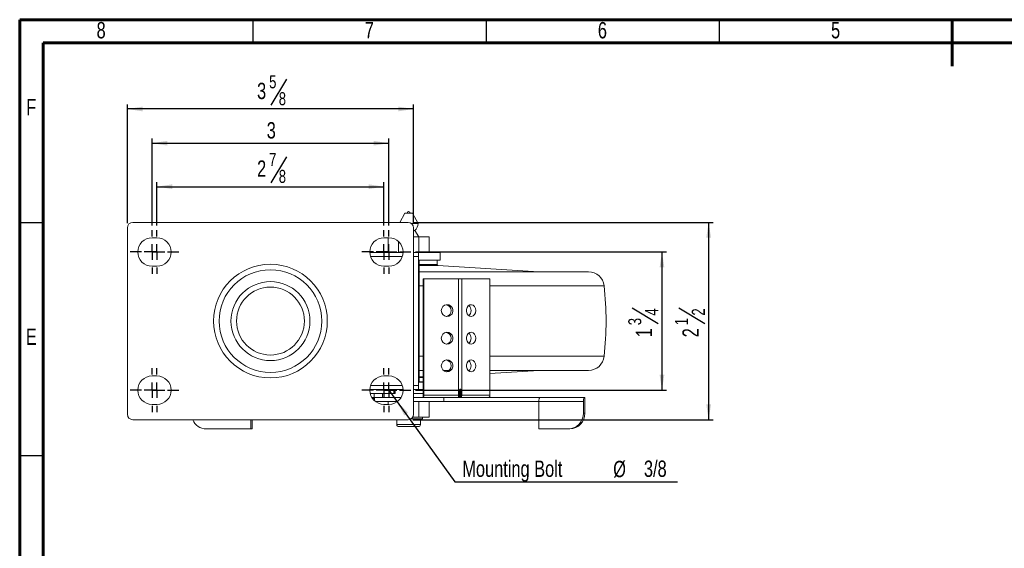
# Model space of a CAD drawing. Header units: inches. Extents: x 0.6 to 16.3, y 0.2 to 11.5.
# Tile 2 of 6: x 0.6 to 8.9, y 7 to 11.5. Entities that reach past the tile are written whole.
import ezdxf

# ---------------------------------------------------------------- set-up
doc = ezdxf.new("R2010")
doc.units = ezdxf.units.IN
doc.header["$MEASUREMENT"] = 0
doc.layers.add('FORMAT', color=7, linetype='Continuous')
doc.styles.add('SLDTEXTSTYLE0', font='TXT', dxfattribs={"width": 0.75})
doc.dimstyles.new('SLDDIMSTYLE0', dxfattribs={"dimtxt": 0.137795, "dimasz": 0.13, "dimexe": 0, "dimexo": 0.0625, "dimgap": 0.034449, "dimtad": 1, "dimdec": 6, "dimlfac": 1.5, "dimrnd": 1e-09, "dimzin": 12, "dimdsep": 46, "dimlunit": 5, "dimtxsty": 'SLDTEXTSTYLE0', "dimsah": 1, "dimcen": 0.09, "dimadec": 0, "dimazin": 3, "dimtfac": 1, "dimtofl": 0, "dimtmove": 0, "dimatfit": 3, "dimfxl": 0, "dimfrac": 2, "dimtolj": 1, "dimtzin": 12, "dimarcsym": 0})
doc.dimstyles.new('SLDDIMSTYLE1', dxfattribs={"dimtxt": 0.137795, "dimasz": 0.13, "dimexe": 0, "dimexo": 0.0625, "dimgap": 0.034449, "dimtad": 1, "dimlfac": 1.5, "dimrnd": 1e-09, "dimzin": 12, "dimdsep": 46, "dimlunit": 5, "dimtxsty": 'SLDTEXTSTYLE0', "dimsah": 1, "dimcen": 0.09, "dimadec": 0, "dimazin": 3, "dimtfac": 1, "dimtofl": 0, "dimtmove": 0, "dimatfit": 3, "dimfxl": 0, "dimfrac": 2, "dimtolj": 1, "dimtzin": 12, "dimarcsym": 0})
doc.dimstyles.new('SLDDIMSTYLE2', dxfattribs={"dimtxt": 0.137795, "dimasz": 0.13, "dimexe": 0, "dimexo": 0.0625, "dimgap": 0.034449, "dimtad": 0, "dimtih": 1, "dimtoh": 1, "dimlfac": 1.5, "dimrnd": 1e-09, "dimzin": 12, "dimdsep": 46, "dimlunit": 5, "dimtxsty": 'SLDTEXTSTYLE0', "dimsah": 1, "dimcen": 0, "dimadec": 0, "dimazin": 3, "dimtfac": 1, "dimtofl": 0, "dimtmove": 0, "dimatfit": 3, "dimfxl": 0, "dimfrac": 2, "dimtolj": 1, "dimtzin": 12, "dimarcsym": 0})

# ---------------------------------------------------------------- blocks, each defined once
blk = doc.blocks.new('_D_5')
at = {"layer": 'FORMAT'}
for p, q in [((3.7077, 8.3678), (3.7778, 8.2704)), ((3.7778, 8.2704), (4.2649, 7.5933)), ((4.2649, 7.5933), (6.1441, 7.5933))]:
    blk.add_line(p, q, dxfattribs=at)
blk.add_solid([(3.7778, 8.2704), (3.8375, 8.1532), (3.8699, 8.1765)], dxfattribs=at)
at = {"layer": 'FORMAT', "attachment_point": 1, "style": 'SLDTEXTSTYLE0'}
for s, insert, char_height in [('Mounting Bolt', (4.3274, 7.7731), 0.137795), ('%%c', (5.6014, 7.7709), 0.1378), ('3/8', (5.8609, 7.7731), 0.1378)]:
    blk.add_mtext(s, dxfattribs=dict(at, insert=insert, char_height=char_height))
blk = doc.blocks.new('_D_6')
at = {"layer": 'FORMAT'}
for p, q in [((2.8441, 10.3387), (2.7118, 10.1183)), ((1.7494, 9.7594), (1.7494, 10.1253)), ((1.7494, 10.0859), (3.666, 10.0859)), ((3.666, 9.7594), (3.666, 10.1253))]:
    blk.add_line(p, q, dxfattribs=at)
for points in [[(1.7494, 10.0859), (1.8794, 10.0659), (1.8794, 10.1059)], [(3.666, 10.0859), (3.536, 10.1059), (3.536, 10.0659)]]:
    blk.add_solid(points, dxfattribs=at)
at = {"layer": 'FORMAT', "attachment_point": 1, "style": 'SLDTEXTSTYLE0'}
for s, insert, char_height in [('2', (2.5947, 10.3075), 0.1378), ('7', (2.6965, 10.3706), 0.1102), ('8', (2.7779, 10.2281), 0.1102)]:
    blk.add_mtext(s, dxfattribs=dict(at, insert=insert, char_height=char_height))
blk = doc.blocks.new('_D_7')
at = {"layer": 'FORMAT'}
for p, q in [((1.7077, 9.7594), (1.7077, 10.4924)), ((3.7077, 9.7594), (3.7077, 10.4924)), ((1.7077, 10.453), (3.7077, 10.453))]:
    blk.add_line(p, q, dxfattribs=at)
for points in [[(1.7077, 10.453), (1.8377, 10.433), (1.8377, 10.473)], [(3.7077, 10.453), (3.5777, 10.473), (3.5777, 10.433)]]:
    blk.add_solid(points, dxfattribs=at)
at = {"layer": 'FORMAT', "insert": (2.6761, 10.6307), "char_height": 0.1378, "attachment_point": 1, "style": 'SLDTEXTSTYLE0'}
blk.add_mtext('3', dxfattribs=at)
blk = doc.blocks.new('_D_8')
at = {"layer": 'FORMAT'}
for p, q in [((2.8441, 10.9946), (2.7118, 10.7742)), ((1.4994, 9.7771), (1.4994, 10.7812)), ((3.916, 10.7419), (1.4994, 10.7419)), ((3.916, 9.7771), (3.916, 10.7812))]:
    blk.add_line(p, q, dxfattribs=at)
for points in [[(1.4994, 10.7419), (1.6294, 10.7219), (1.6294, 10.7619)], [(3.916, 10.7419), (3.786, 10.7619), (3.786, 10.7219)]]:
    blk.add_solid(points, dxfattribs=at)
at = {"layer": 'FORMAT', "attachment_point": 1, "style": 'SLDTEXTSTYLE0'}
for s, insert, char_height in [('5', (2.6965, 11.0265), 0.1102), ('3', (2.5947, 10.9634), 0.1378), ('8', (2.7779, 10.884), 0.1102)]:
    blk.add_mtext(s, dxfattribs=dict(at, insert=insert, char_height=char_height))
blk = doc.blocks.new('_D_9')
at = {"layer": 'FORMAT'}
for p, q in [((3.9327, 9.5344), (6.0526, 9.5344)), ((6.0132, 9.5344), (6.0132, 8.3678)), ((5.7605, 9.0634), (5.9809, 8.9311)), ((3.9327, 8.3678), (6.0526, 8.3678))]:
    blk.add_line(p, q, dxfattribs=at)
for points in [[(6.0132, 9.5344), (5.9932, 9.4044), (6.0332, 9.4044)], [(6.0132, 8.3678), (6.0332, 8.4978), (5.9932, 8.4978)]]:
    blk.add_solid(points, dxfattribs=at)
at = {"layer": 'FORMAT', "attachment_point": 1, "rotation": 90, "style": 'SLDTEXTSTYLE0'}
for s, insert, char_height in [('4', (5.8711, 8.9972), 0.1102), ('3', (5.7286, 8.9158), 0.1102), ('1', (5.7917, 8.814), 0.1378)]:
    blk.add_mtext(s, dxfattribs=dict(at, insert=insert, char_height=char_height))
blk = doc.blocks.new('_D_10')
at = {"layer": 'FORMAT'}
for p, q in [((3.9087, 9.7844), (6.4466, 9.7844)), ((6.4072, 9.7844), (6.4072, 8.1178)), ((6.1544, 9.0634), (6.3749, 8.9311)), ((3.9087, 8.1178), (6.4466, 8.1178))]:
    blk.add_line(p, q, dxfattribs=at)
for points in [[(6.4072, 9.7844), (6.3872, 9.6544), (6.4272, 9.6544)], [(6.4072, 8.1178), (6.4272, 8.2478), (6.3872, 8.2478)]]:
    blk.add_solid(points, dxfattribs=at)
at = {"layer": 'FORMAT', "attachment_point": 1, "rotation": 90, "style": 'SLDTEXTSTYLE0'}
for s, insert, char_height in [('2', (6.2651, 8.9972), 0.1102), ('1', (6.1225, 8.9158), 0.1102), ('2', (6.1857, 8.814), 0.1378)]:
    blk.add_mtext(s, dxfattribs=dict(at, insert=insert, char_height=char_height))
blk = doc.blocks.new('SW_CENTERMARKSYMBOL_1')
at = {"layer": 'FORMAT', "color": 0}
for p, q in [((0, 0.1312), (0, 0.1856)), ((-0.1312, 0), (-0.1856, 0)), ((0, 0), (-0.0656, 0)), ((0, 0), (0, 0.0656)), ((0, 0), (0, -0.0656)), ((0, 0), (0.0656, 0)), ((0.1312, 0), (0.1856, 0)), ((0, -0.1312), (0, -0.1856))]:
    blk.add_line(p, q, dxfattribs=at)
blk = doc.blocks.new('SW_CENTERMARKSYMBOL_2')
at = {"layer": 'FORMAT', "color": 0}
for p, q in [((0, 0.1312), (0, 0.1856)), ((-0.1312, 0), (-0.1856, 0)), ((0, 0), (-0.0656, 0)), ((0, 0), (0, 0.0656)), ((0, 0), (0, -0.0656)), ((0, 0), (0.0656, 0)), ((0.1312, 0), (0.1856, 0)), ((0, -0.1312), (0, -0.1856))]:
    blk.add_line(p, q, dxfattribs=at)
blk = doc.blocks.new('SW_CENTERMARKSYMBOL_3')
at = {"layer": 'FORMAT', "color": 0}
for p, q in [((0, 0.1312), (0, 0.1856)), ((-0.1312, 0), (-0.1856, 0)), ((0, 0), (-0.0656, 0)), ((0, 0), (0, 0.0656)), ((0, 0), (0, -0.0656)), ((0, 0), (0.0656, 0)), ((0.1312, 0), (0.1856, 0)), ((0, -0.1312), (0, -0.1856))]:
    blk.add_line(p, q, dxfattribs=at)
blk = doc.blocks.new('SW_CENTERMARKSYMBOL_4')
at = {"layer": 'FORMAT', "color": 0}
for p, q in [((0, 0.1312), (0, 0.1856)), ((-0.1312, 0), (-0.1856, 0)), ((0, 0), (-0.0656, 0)), ((0, 0), (0, 0.0656)), ((0, 0), (0, -0.0656)), ((0, 0), (0.0656, 0)), ((0.1312, 0), (0.1856, 0)), ((0, -0.1312), (0, -0.1856))]:
    blk.add_line(p, q, dxfattribs=at)
blk = doc.blocks.new('SW_CENTERMARKSYMBOL_5')
at = {"layer": 'FORMAT', "color": 0}
for p, q in [((0, 0.1312), (0, 0.1856)), ((-0.1312, 0), (-0.1856, 0)), ((0, 0), (-0.0656, 0)), ((0, 0), (0, 0.0656)), ((0, 0), (0, -0.0656)), ((0, 0), (0.0656, 0)), ((0.1312, 0), (0.1856, 0)), ((0, -0.1312), (0, -0.1856))]:
    blk.add_line(p, q, dxfattribs=at)
blk = doc.blocks.new('SW_CENTERMARKSYMBOL_6')
at = {"layer": 'FORMAT', "color": 0}
for p, q in [((0, 0.1312), (0, 0.1856)), ((-0.1312, 0), (-0.1856, 0)), ((0, 0), (-0.0656, 0)), ((0, 0), (0, 0.0656)), ((0, 0), (0, -0.0656)), ((0, 0), (0.0656, 0)), ((0.1312, 0), (0.1856, 0)), ((0, -0.1312), (0, -0.1856))]:
    blk.add_line(p, q, dxfattribs=at)
blk = doc.blocks.new('SW_CENTERMARKSYMBOL_7')
at = {"layer": 'FORMAT', "color": 0}
for p, q in [((0, 0.1312), (0, 0.1856)), ((-0.1312, 0), (-0.1856, 0)), ((0, 0), (-0.0656, 0)), ((0, 0), (0, 0.0656)), ((0, 0), (0, -0.0656)), ((0, 0), (0.0656, 0)), ((0.1312, 0), (0.1856, 0)), ((0, -0.1312), (0, -0.1856))]:
    blk.add_line(p, q, dxfattribs=at)
blk = doc.blocks.new('SW_CENTERMARKSYMBOL_8')
at = {"layer": 'FORMAT', "color": 0}
for p, q in [((0, 0.1312), (0, 0.1856)), ((-0.1312, 0), (-0.1856, 0)), ((0, 0), (-0.0656, 0)), ((0, 0), (0, 0.0656)), ((0, 0), (0, -0.0656)), ((0, 0), (0.0656, 0)), ((0.1312, 0), (0.1856, 0)), ((0, -0.1312), (0, -0.1856))]:
    blk.add_line(p, q, dxfattribs=at)

msp = doc.modelspace()

# ---------------------------------------------------------------- linework, layer by layer
at = {"color": 7, "linetype": 'Continuous', "lineweight": 60}
for p, q in [((0.59055118, 11.49606299), (16.33858268, 11.49606299)), ((0.59055118, 0.19685039), (0.59055118, 11.49606299)), ((8.46456693, 11.49606299), (8.46456693, 11.1023622)), ((0.78740157, 11.2992126), (16.14173228, 11.2992126)), ((0.78740157, 0.39370079), (0.78740157, 11.2992126))]:
    msp.add_line(p, q, dxfattribs=at)
at = {"color": 7, "linetype": 'Continuous', "lineweight": 30}
for p, q in [((2.55905512, 11.49606299), (2.55905512, 11.2992126)), ((4.52755906, 11.49606299), (4.52755906, 11.2992126)), ((6.49606299, 11.49606299), (6.49606299, 11.2992126)), ((0.59055118, 9.78346457), (0.78740157, 9.78346457)), ((0.59055118, 7.81496063), (0.78740157, 7.81496063))]:
    msp.add_line(p, q, dxfattribs=at)
at = {"color": 7, "linetype": 'Continuous', "lineweight": 15}
for p, q in [((3.84103976, 9.86244003), (3.79921904, 9.78444003)), ((3.90770643, 9.86244003), (3.84103976, 9.86244003)), ((3.95437309, 9.77540184), (3.90770643, 9.86244003)), ((1.49937309, 9.73777336), (1.49937309, 8.16444003)), ((3.86937309, 9.78444003), (1.54603976, 9.78444003)), ((3.95437309, 9.77540184), (3.89697518, 9.77540184)), ((3.91603976, 8.16444003), (3.91603976, 9.73777336)), ((1.74937309, 9.65444003), (1.70770643, 9.65444003)), ((3.70770643, 9.65444003), (3.66603976, 9.65444003)), ((3.70116801, 9.65444003), (3.70116801, 9.5291067)), ((3.92770643, 9.71577336), (3.91603976, 9.71577336)), ((3.96097563, 9.66244003), (3.91603976, 9.66244003)), ((3.96097563, 9.66244003), (3.92770643, 9.71577336)), ((3.96097563, 9.66244003), (3.96097563, 9.5291067)), ((4.04757817, 9.66244003), (3.96097563, 9.66244003)), ((4.04757817, 9.66244003), (4.04757817, 9.5291067)), ((3.78777055, 9.62382535), (3.78777055, 9.5291067)), ((3.54615834, 9.5291067), (3.82758785, 9.5291067)), ((3.91603976, 9.5291067), (3.95979033, 9.5291067)), ((3.95687405, 9.49577336), (3.95687405, 8.40644003)), ((4.14002501, 9.5291067), (3.95979033, 9.5291067)), ((4.14002501, 9.4666067), (4.14002501, 9.5291067)), ((4.14103976, 9.5291067), (4.14002501, 9.5291067)), ((4.14103976, 9.4666067), (4.14103976, 9.5291067)), ((1.70770643, 9.41444003), (1.74937309, 9.41444003)), ((3.66603976, 9.41444003), (3.70770643, 9.41444003)), ((4.14002501, 9.4666067), (3.96234209, 9.4666067)), ((3.96234209, 9.4666067), (3.96234209, 8.4356067)), ((4.11537309, 9.42819955), (4.11537309, 9.46527336)), ((4.97437309, 9.36777336), (4.12162021, 9.4215461)), ((4.14103976, 9.4666067), (4.14002501, 9.4666067)), ((3.96234209, 9.36777336), (5.23611391, 9.36777336)), ((5.23611391, 9.36777336), (5.39256502, 9.36777336)), ((3.99662269, 9.30644003), (3.99662269, 8.35977336)), ((3.99662269, 9.30644003), (4.00382098, 9.30644003)), ((4.00382098, 9.30644003), (4.29665524, 9.30644003)), ((4.00382098, 9.30644003), (4.00382098, 8.32644003)), ((4.29665524, 8.32644003), (4.29665524, 9.30644003)), ((4.29665524, 9.30644003), (4.32286934, 9.30644003)), ((4.32286934, 9.30644003), (4.32286934, 8.32644003)), ((4.32286934, 9.30644003), (4.5607127, 9.30644003)), ((4.5607127, 9.30644003), (4.5607127, 8.32644003)), ((1.74937309, 8.48777336), (1.70770643, 8.48777336)), ((3.70770643, 8.48777336), (3.66603976, 8.48777336)), ((3.99937309, 8.53444003), (3.96234209, 8.53444003)), ((4.21565735, 8.53444003), (4.16814991, 8.53444003)), ((4.38663217, 8.53444003), (4.37696369, 8.53444003)), ((4.5607127, 8.50835551), (4.97437309, 8.53444003)), ((5.23611391, 8.53444003), (4.5607127, 8.53444003)), ((5.39256502, 8.53444003), (5.23611391, 8.53444003)), ((3.96234209, 8.4356067), (3.99662269, 8.4356067)), ((3.82758785, 8.3731067), (3.54615834, 8.3731067)), ((3.58213791, 8.33977336), (3.54935214, 8.33977336)), ((3.58213791, 8.30644003), (3.58213791, 8.33977336)), ((3.58213791, 8.33977336), (3.65436128, 8.33977336)), ((3.65436128, 8.33977336), (3.65436128, 8.30644003)), ((3.76062204, 8.33977336), (3.65436128, 8.33977336)), ((3.74937309, 8.3731067), (3.74937309, 8.33977336)), ((3.75771685, 8.3731067), (3.75771685, 8.3531067)), ((3.76062204, 8.3731067), (3.76062204, 8.33977336)), ((3.95979033, 8.3731067), (3.91603976, 8.3731067)), ((3.99662269, 8.33977336), (3.91603976, 8.33977336)), ((3.95979033, 8.3731067), (3.99662269, 8.3731067)), ((3.99662269, 8.30644003), (3.99662269, 8.35977336)), ((4.00382098, 8.32644003), (4.29665524, 8.32644003)), ((4.29665524, 8.32644003), (4.30066825, 8.32644003)), ((4.30066825, 8.32644003), (4.30066825, 8.36108215)), ((4.30404624, 8.32644003), (4.30404624, 8.36108215)), ((4.31267209, 8.36108215), (4.31950905, 8.36108215)), ((4.31267209, 8.32644003), (4.31267209, 8.36108215)), ((4.31267209, 8.32644003), (4.31950905, 8.32644003)), ((4.31950905, 8.36108215), (4.31950905, 8.32644003)), ((4.31950905, 8.32644003), (4.32286934, 8.32644003)), ((4.32286934, 8.32644003), (4.5607127, 8.32644003)), ((1.70770643, 8.24777336), (1.74937309, 8.24777336)), ((3.58213791, 8.30644003), (3.562898, 8.30644003)), ((3.58670745, 8.29750839), (3.56876266, 8.29750839)), ((3.65436128, 8.30644003), (3.58213791, 8.30644003)), ((3.58670745, 8.2777379), (3.58670745, 8.29750839)), ((3.81084818, 8.30644003), (3.65436128, 8.30644003)), ((3.66603976, 8.24777336), (3.70770643, 8.24777336)), ((3.70116801, 8.24777336), (3.70116801, 8.2731067)), ((3.99662269, 8.30644003), (3.91603976, 8.30644003)), ((3.96097563, 8.13977336), (3.96097563, 8.2731067)), ((3.99662269, 8.30644003), (3.999502, 8.30644003)), ((4.29233626, 8.30644003), (3.999502, 8.30644003)), ((4.04757817, 8.13977336), (4.04757817, 8.2731067)), ((4.17009586, 8.2731067), (4.17009586, 8.30644003)), ((4.17009586, 8.2731067), (4.97352851, 8.2731067)), ((4.29279211, 8.30644003), (4.29233626, 8.30644003)), ((4.29279211, 8.30644003), (4.29578099, 8.30644003)), ((4.31031406, 8.30644003), (4.29578099, 8.30644003)), ((4.31068613, 8.30644003), (4.31031406, 8.30644003)), ((4.5485295, 8.30644003), (4.31068613, 8.30644003)), ((4.5485295, 8.30644003), (4.98492918, 8.30644003)), ((4.97352851, 8.2731067), (4.97352851, 8.03977336)), ((5.34940556, 8.2731067), (4.97352851, 8.2731067)), ((4.98492918, 8.30644003), (5.36080623, 8.30644003)), ((5.34940556, 8.1731067), (5.34940556, 8.2731067)), ((5.36080623, 8.20644003), (5.36080623, 8.30644003)), ((5.34940556, 8.1731067), (5.36080623, 8.1731067)), ((5.36080623, 8.1731067), (5.36080623, 8.20644003)), ((1.54603976, 8.11777336), (3.86937309, 8.11777336)), ((2.5416449, 8.03977336), (2.5416449, 8.11777336)), ((2.55304557, 8.03977336), (2.55304557, 8.11777336)), ((3.77437309, 8.11777336), (3.77437309, 8.07644003)), ((3.89646143, 8.12644003), (3.99103976, 8.12644003)), ((3.96097563, 8.13977336), (3.90898791, 8.13977336)), ((4.04757817, 8.13977336), (3.96097563, 8.13977336)), ((3.97437309, 8.07644003), (3.97437309, 8.12644003)), ((3.99103976, 8.12644003), (3.99103976, 8.13977336)), ((2.16576785, 8.03977336), (2.5416449, 8.03977336)), ((2.5416449, 8.03977336), (2.55304557, 8.03977336)), ((3.95770643, 8.05977336), (3.79103976, 8.05977336)), ((4.97352851, 8.03977336), (5.22411321, 8.03977336)), ((5.23551388, 8.03977336), (5.22411321, 8.03977336))]:
    msp.add_line(p, q, dxfattribs=at)
at = {"color": 8, "linetype": 'Continuous', "lineweight": 15}
for p, q in [((3.82130611, 9.49577336), (3.55244007, 9.49577336)), ((3.95687405, 9.49577336), (3.91603976, 9.49577336)), ((4.09053782, 9.46527336), (3.96234209, 9.46527336)), ((3.96234209, 9.42819955), (4.09053782, 9.42819955)), ((4.09614116, 9.4215461), (3.96234209, 9.4215461)), ((4.11537309, 9.46527336), (4.09053782, 9.46527336)), ((4.09053782, 9.42819955), (4.11537309, 9.42819955)), ((4.12162021, 9.4215461), (4.09614116, 9.4215461)), ((3.99662269, 9.24865018), (3.96234209, 9.24865018)), ((5.35502598, 9.24865018), (4.5607127, 9.24865018)), ((5.52513896, 9.24865018), (5.35502598, 9.24865018)), ((3.96234209, 8.65356321), (3.99662269, 8.65356321)), ((4.5607127, 8.65356321), (5.52513896, 8.65356321)), ((3.96234209, 8.48066729), (3.99662269, 8.48066729)), ((3.55244007, 8.40644003), (3.82130611, 8.40644003)), ((3.91603976, 8.40644003), (3.95687405, 8.40644003)), ((3.99662269, 8.47401384), (3.96234209, 8.47401384)), ((3.96234209, 8.43694003), (3.99662269, 8.43694003)), ((4.30066825, 8.36108215), (4.3040462, 8.36108215)), ((4.30066825, 8.32644003), (4.30404624, 8.32644003)), ((4.30955308, 8.37173897), (4.30404624, 8.35870869)), ((4.30404624, 8.35727902), (4.31015728, 8.37173897)), ((4.31267209, 8.36108215), (4.30404624, 8.34067165)), ((4.30017306, 8.3111067), (4.30608462, 8.3111067)), ((3.77437309, 8.07644003), (3.97437309, 8.07644003))]:
    msp.add_line(p, q, dxfattribs=at)
at = {"color": 7, "linetype": 'Continuous', "lineweight": 15, "flags": 128}
for points in [[(4.11537309, 9.46527336), (4.115245, 9.46657397), (4.1152384, 9.4666067)], [(4.15028168, 9.03977336), (4.15357841, 9.02171128), (4.16302333, 9.00608858), (4.17734087, 8.9950152), (4.19459736, 8.98998666), (4.21246221, 8.99168208), (4.22852268, 8.9998725), (4.24060972, 9.01345176), (4.2470909, 9.03058589), (4.2470909, 9.04896084), (4.24060972, 9.06609497), (4.22852268, 9.07967423), (4.21246221, 9.08786465), (4.19459736, 9.08956007), (4.17734087, 9.08453153), (4.16302333, 9.07345815), (4.15357841, 9.05783545), (4.15028168, 9.03977336)], [(4.44175563, 9.03977336), (4.43907799, 9.02171128), (4.43140672, 9.00608858), (4.41977785, 8.9950152), (4.40576193, 8.98998666), (4.39125189, 8.99168208), (4.37820739, 8.9998725), (4.36839016, 9.01345176), (4.36312607, 9.03058589), (4.36312607, 9.04896084), (4.36839016, 9.06609497), (4.37820739, 9.07967423), (4.39125189, 9.08786465), (4.40576193, 9.08956007), (4.41977785, 9.08453153), (4.43140672, 9.07345815), (4.43907799, 9.05783545), (4.44175563, 9.03977336)], [(4.15028168, 8.80644003), (4.15357841, 8.78837795), (4.16302333, 8.77275525), (4.17734087, 8.76168187), (4.19459736, 8.75665332), (4.21246221, 8.75834875), (4.22852268, 8.76653917), (4.24060972, 8.78011842), (4.2470909, 8.79725256), (4.2470909, 8.81562751), (4.24060972, 8.83276164), (4.22852268, 8.84634089), (4.21246221, 8.85453131), (4.19459736, 8.85622674), (4.17734087, 8.8511982), (4.16302333, 8.84012481), (4.15357841, 8.82450211), (4.15028168, 8.80644003)], [(4.44175563, 8.80644003), (4.43907799, 8.78837795), (4.43140672, 8.77275525), (4.41977785, 8.76168187), (4.40576193, 8.75665332), (4.39125189, 8.75834875), (4.37820739, 8.76653917), (4.36839016, 8.78011842), (4.36312607, 8.79725256), (4.36312607, 8.81562751), (4.36839016, 8.83276164), (4.37820739, 8.84634089), (4.39125189, 8.85453131), (4.40576193, 8.85622674), (4.41977785, 8.8511982), (4.43140672, 8.84012481), (4.43907799, 8.82450211), (4.44175563, 8.80644003)], [(4.15028168, 8.5731067), (4.15357841, 8.55504461), (4.16302333, 8.53942192), (4.17734087, 8.52834853), (4.19459736, 8.52331999), (4.21246221, 8.52501542), (4.22852268, 8.53320584), (4.24060972, 8.54678509), (4.2470909, 8.56391922), (4.2470909, 8.58229417), (4.24060972, 8.59942831), (4.22852268, 8.61300756), (4.21246221, 8.62119798), (4.19459736, 8.62289341), (4.17734087, 8.61786486), (4.16302333, 8.60679148), (4.15357841, 8.59116878), (4.15028168, 8.5731067)], [(4.44175563, 8.5731067), (4.43907799, 8.55504461), (4.43140672, 8.53942192), (4.41977785, 8.52834853), (4.40576193, 8.52331999), (4.39125189, 8.52501542), (4.37820739, 8.53320584), (4.36839016, 8.54678509), (4.36312607, 8.56391922), (4.36312607, 8.58229417), (4.36839016, 8.59942831), (4.37820739, 8.61300756), (4.39125189, 8.62119798), (4.40576193, 8.62289341), (4.41977785, 8.61786486), (4.43140672, 8.60679148), (4.43907799, 8.59116878), (4.44175563, 8.5731067)], [(4.31068613, 8.30644003), (4.31306296, 8.30682433), (4.31534845, 8.30796244), (4.31745476, 8.30981064), (4.31930096, 8.3122979), (4.3208161, 8.31532863), (4.32194195, 8.31878636), (4.32263524, 8.32253822), (4.32286934, 8.32644003)], [(4.5607127, 8.32644003), (4.5604786, 8.32253822), (4.55978531, 8.31878636), (4.55865946, 8.31532863), (4.55714432, 8.3122979), (4.55529812, 8.30981064), (4.55319181, 8.30796244), (4.55090632, 8.30682433), (4.5485295, 8.30644003)], [(4.97352851, 8.2731067), (4.97374757, 8.27960971), (4.97439634, 8.28586281), (4.97544987, 8.29162571), (4.97686769, 8.29667692), (4.97859531, 8.30082235), (4.98056634, 8.30390268), (4.98270502, 8.30579954), (4.98492918, 8.30644003)], [(5.36080623, 8.30644003), (5.35858207, 8.30579954), (5.35644338, 8.30390268), (5.35447236, 8.30082235), (5.35274474, 8.29667692), (5.35132692, 8.29162571), (5.35027338, 8.28586281), (5.34962462, 8.27960971), (5.34940556, 8.2731067)]]:
    msp.add_lwpolyline(points, dxfattribs=at)
at = {"color": 7, "linetype": 'Continuous', "lineweight": 15}
for radius in [0.48, 0.43333333, 0.33333333, 0.28666667]:
    msp.add_circle((2.70770643, 8.9511067), radius, dxfattribs=at)
for centre, radius, start, end in [((3.87437309, 9.86244003), 0.01327773, 0, 180), ((1.54603976, 9.73777336), 0.04666667, 90, 180), ((3.86937309, 9.73777336), 0.04666667, 0, 90), ((3.87437309, 9.77540184), 0.08, 311.810314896, 0), ((1.70770643, 9.53444003), 0.12, 90, 270), ((1.74937309, 9.53444003), 0.12, 270, 90), ((3.66603976, 9.53444003), 0.12, 90, 270), ((3.70770643, 9.53444003), 0.12, 270, 90), ((4.12203976, 9.42819955), 0.00666667, 180, 266.39183041), ((5.39256502, 9.23444003), 0.13333333, 6.117982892, 90), ((2.74920043, 8.9511067), 2.79183933, 353.882017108, 6.117982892), ((4.18365835, 9.03977336), 0.05013616, 279.465731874, 80.534268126), ((4.34785692, 9.04159892), 0.05331929, 358.037915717, 50.464100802), ((4.34785692, 9.03794781), 0.05331929, 309.535899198, 1.962084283), ((4.18365835, 8.80644003), 0.05013616, 279.465731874, 80.534268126), ((4.34785692, 8.80826558), 0.05331929, 358.037915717, 50.464100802), ((4.34785692, 8.80461448), 0.05331929, 309.535899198, 1.962084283), ((5.39256502, 8.66777336), 0.13333333, 270, 353.882017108), ((4.18365835, 8.5731067), 0.05013616, 279.465731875, 80.534268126), ((4.34785692, 8.57493225), 0.05331929, 358.037915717, 50.464100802), ((4.34785692, 8.57128114), 0.05331929, 309.535899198, 1.962084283), ((1.70770643, 8.36777336), 0.12, 90, 270), ((1.74937309, 8.36777336), 0.12, 270, 90), ((3.66603976, 8.36777336), 0.12, 90, 270), ((3.70770643, 8.36777336), 0.12, 270, 90), ((3.71859958, 8.34979868), 0.03925689, 345.204055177, 4.833806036), ((3.9774281, 8.3216732), 0.02681989, 325.390496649, 10.237851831), ((4.27026236, 8.3216732), 0.02681989, 325.390496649, 10.237851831), ((4.30127212, 8.37482802), 0.00883835, 339.542945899, 1.366547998), ((4.3020558, 8.37491745), 0.00870269, 338.578253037, 0.798929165), ((4.31054397, 8.31089832), 0.00446422, 177.324663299, 267.047859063), ((1.54603976, 8.16444003), 0.04666667, 180, 270), ((3.86937309, 8.16444003), 0.04666667, 270, 0), ((5.21996371, 8.16920744), 0.12950057, 271.836206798, 1.725435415), ((5.23136438, 8.16920744), 0.12950057, 271.836206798, 1.725435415), ((2.16784359, 8.1651054), 0.12534922, 202.185182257, 269.051159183), ((3.79103976, 8.07644003), 0.01666667, 180, 270), ((3.95770643, 8.07644003), 0.01666667, 270, 0)]:
    msp.add_arc(centre, radius, start, end, dxfattribs=at)
for centre, major_axis, ratio, start_param, end_param in [((3.95979033, 9.49577336), (0, 0.03333333), 0.0874886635, 0, 1.5707963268), ((3.95979033, 8.40644003), (0, 0.03333333), 0.0874886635, 1.5707963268, 3.1415926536), ((4.28365323, 8.30973986), (0.05229027, 0.05229027), 0.6370702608, 0.5618556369, 0.5726083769), ((4.28225866, 8.31303969), (0.05881685, 0.04957049), 0.6331401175, 0.6389174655, 0.6496702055)]:
    msp.add_ellipse(centre, major_axis=major_axis, ratio=ratio, start_param=start_param, end_param=end_param, dxfattribs=at)
for points, knots in [([(4.30066825, 8.32644003), (4.30066825, 8.32378461), (4.30045683, 8.32117747), (4.29964726, 8.31632245), (4.29904879, 8.31410085), (4.29684317, 8.30858168), (4.29480378, 8.30644003), (4.29279211, 8.30644003)], [0, 0, 0, 0, 0.25, 0.25, 0.5, 0.5, 1, 1, 1, 1]), ([(4.29384962, 8.30673304), (4.29445707, 8.30678096), (4.29625532, 8.30692281), (4.29883752, 8.30894949), (4.30145915, 8.31250754), (4.30331637, 8.31798873), (4.30409199, 8.32326633), (4.30400626, 8.32612263), (4.30398957, 8.32667874)], [0, 0, 0, 0, 0.0827014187, 0.2448224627, 0.4356427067, 0.697739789, 0.9411516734, 1, 1, 1, 1]), ([(4.31010796, 8.3750388), (4.30865611, 8.37503081), (4.3072333, 8.37444721), (4.3048162, 8.37260706), (4.30382261, 8.37138391), (4.30225344, 8.36871569), (4.30166142, 8.36723705), (4.30087308, 8.36421561), (4.30066825, 8.36266843), (4.30066825, 8.36108215)], [0, 0, 0, 0, 0.25, 0.25, 0.5, 0.5, 0.75, 0.75, 1, 1, 1, 1]), ([(4.30415639, 8.36107715), (4.3041375, 8.36183742), (4.30408884, 8.36379625), (4.30482204, 8.36560313), (4.30527066, 8.36670872)], [0, 0, 0, 0, 0.388123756, 1, 1, 1, 1]), ([(4.31267209, 8.32644003), (4.31267209, 8.3223562), (4.31194797, 8.31836873), (4.30950603, 8.31272583), (4.30780972, 8.3111067), (4.30608462, 8.3111067)], [0, 0, 0, 0, 0.5, 0.5, 1, 1, 1, 1]), ([(4.31015728, 8.37173897), (4.31065955, 8.37173298), (4.3110798, 8.37147407), (4.31170241, 8.37080619), (4.31193039, 8.37039343), (4.3124774, 8.36909794), (4.31267159, 8.36813904), (4.31302915, 8.36521376), (4.31296468, 8.36315915), (4.31267209, 8.36108215)], [0, 0, 0, 0, 0.125, 0.125, 0.25, 0.25, 0.5, 0.5, 1, 1, 1, 1]), ([(4.31031406, 8.30644003), (4.31278587, 8.30644003), (4.31515326, 8.30857594), (4.31768464, 8.31411042), (4.31835909, 8.31632296), (4.31927572, 8.32120193), (4.31950905, 8.32378352), (4.31950905, 8.32644003)], [0, 0, 0, 0, 0.5, 0.5, 0.75, 0.75, 1, 1, 1, 1]), ([(4.31950905, 8.36108215), (4.31950905, 8.36425163), (4.31883361, 8.36738123), (4.3167153, 8.37140135), (4.31581803, 8.37261665), (4.31355633, 8.37445259), (4.31220209, 8.37503081), (4.31075764, 8.3750388)], [0, 0, 0, 0, 0.5, 0.5, 0.75, 0.75, 1, 1, 1, 1]), ([(3.56654126, 8.30458889), (3.56729204, 8.30451069), (3.57415799, 8.30379557), (3.58079563, 8.30047017), (3.58670745, 8.29750839)], [0, 0, 0, 0, 0.1093490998, 1, 1, 1, 1]), ([(3.5951685, 8.2731067), (3.6168292, 8.2731067), (3.66021873, 8.2731067), (3.7217793, 8.2731067), (3.76462134, 8.2731067), (3.77759851, 8.2731067)], [0, 0, 0, 0, 0.4099973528, 0.8212839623, 1, 1, 1, 1]), ([(3.91603976, 8.2731067), (3.93990631, 8.2731067), (3.99360783, 8.2731067), (4.08138496, 8.2731067), (4.1397887, 8.2731067), (4.17009586, 8.2731067)], [0, 0, 0, 0, 0.2778933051, 0.62528072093, 1, 1, 1, 1])]:
    msp.add_open_spline(points, degree=3, knots=knots, dxfattribs=at)
at = {"color": 8, "linetype": 'Continuous', "lineweight": 15}
msp.add_open_spline([(4.30523009, 8.36672392), (4.30555752, 8.36749991), (4.30615513, 8.36891622), (4.30737115, 8.37056192), (4.30847119, 8.37146689), (4.30919018, 8.37171842), (4.30947386, 8.37173448), (4.30955308, 8.37173897)], degree=3, knots=[0, 0, 0, 0, 0.3668515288, 0.6695618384, 0.8678031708, 0.9630813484, 1, 1, 1, 1], dxfattribs=at)

# ---------------------------------------------------------------- block references
at = {"layer": 'FORMAT'}
for name, p in [('SW_CENTERMARKSYMBOL_1', (1.70770643, 9.53444003)), ('SW_CENTERMARKSYMBOL_2', (1.74937309, 9.53444003)), ('SW_CENTERMARKSYMBOL_5', (3.66603976, 9.53444003)), ('SW_CENTERMARKSYMBOL_6', (3.70770643, 9.53444003)), ('SW_CENTERMARKSYMBOL_4', (1.70770643, 8.36777336)), ('SW_CENTERMARKSYMBOL_3', (1.74937309, 8.36777336)), ('SW_CENTERMARKSYMBOL_7', (3.66603976, 8.36777336)), ('SW_CENTERMARKSYMBOL_8', (3.70770643, 8.36777336))]:
    msp.add_blockref(name, p, dxfattribs=at)

# ---------------------------------------------------------------- texts
at = {"color": 7, "linetype": 'Continuous', "lineweight": 0, "char_height": 0.13779528, "attachment_point": 2, "style": 'SLDTEXTSTYLE0'}
for s, insert in [('8', (1.27814004, 11.47623781)), ('7', (3.54191956, 11.47623781)), ('6', (5.5104235, 11.47623781)), ('5', (7.47892744, 11.47623781)), ('F', (0.68754101, 10.82663151)), ('E', (0.68921561, 8.88765513))]:
    msp.add_mtext(s, dxfattribs=dict(at, insert=insert))

# ---------------------------------------------------------------- dimensions: what is measured, and where the dimension line sits
at = {"layer": 'FORMAT'}
for base, p1, p2, dimstyle, picture, middle in [((1.49937309, 10.7418595), (3.91603976, 9.73777336), (1.49937309, 9.73777336), 'SLDDIMSTYLE0', '_D_8', (2.72703501, 10.7418595)), ((3.70770643, 10.45303011), (1.70770643, 9.72005683), (3.70770643, 9.72005683), 'SLDDIMSTYLE1', '_D_7', (2.72703501, 10.45303011)), ((3.66603976, 10.08594886), (1.74937309, 9.72005683), (3.66603976, 9.72005683), 'SLDDIMSTYLE0', '_D_6', (2.72703501, 10.08594886))]:
    dim = msp.add_linear_dim(base=base, p1=p1, p2=p2, dimstyle=dimstyle, dxfattribs=at)
    dim.commit()
    dim.dimension.update_dxf_attribs({"geometry": picture, "text_midpoint": middle, "dimtype": 160})
for base, p1, p2, picture, middle in [((6.40718149, 8.11777336), (3.86937309, 9.78444003), (3.86937309, 8.11777336), '_D_10', (6.40718149, 8.94632678)), ((6.0132425, 8.36777336), (3.89332322, 9.53444003), (3.89332322, 8.36777336), '_D_9', (6.0132425, 8.94632678))]:
    dim = msp.add_linear_dim(base=base, p1=p1, p2=p2, angle=90, dimstyle='SLDDIMSTYLE0', dxfattribs=at)
    dim.commit()
    dim.dimension.update_dxf_attribs({"geometry": picture, "text_midpoint": middle, "dimtype": 160})
dim = msp.add_radius_dim(center=(3.70770643, 8.36777336), mpoint=(3.77778469, 8.27036167), text='Mounting Bolt %%c 3/8', dimstyle='SLDDIMSTYLE2', override={"dimpost": '<>'}, dxfattribs=at)
dim.commit()
dim.dimension.update_dxf_attribs({"geometry": '_D_5', "text_midpoint": (5.23573214, 7.70374804), "dimtype": 164})

doc.saveas('drawing.dxf')
